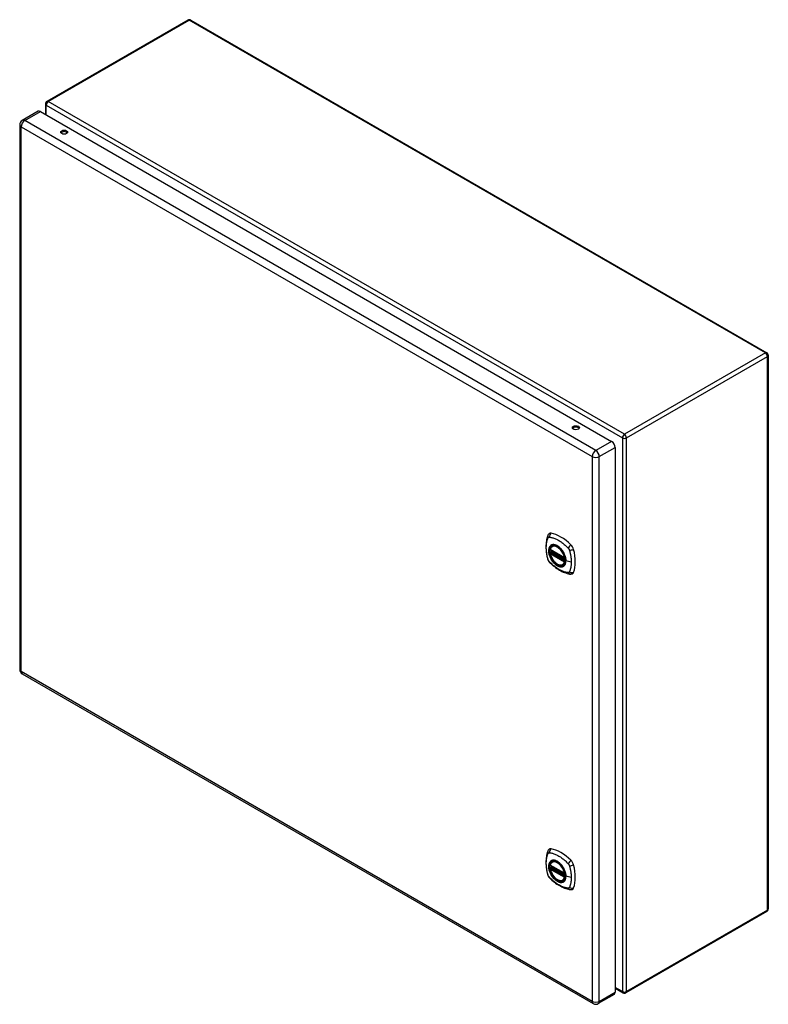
# Model space of a CAD drawing. Header units: inches. Extents: x 13 to 154, y 13 to 91.
# Tile 7 of 7: x 132 to 154, y 47 to 76. Entities that reach past the tile are written whole.
import ezdxf

# ---------------------------------------------------------------- set-up
doc = ezdxf.new("R2010")
doc.units = ezdxf.units.IN
doc.header["$MEASUREMENT"] = 0
doc.layers.add('Visible Edges(ANSI)', color=7, linetype='Continuous', lineweight=25)
doc.layers.add('Visible Tangent Edges(ANSI)', color=7, linetype='Continuous', lineweight=25)

msp = doc.modelspace()

# ---------------------------------------------------------------- linework, layer by layer
at = {"layer": 'Visible Edges(ANSI)'}
for p, q in [((137.034, 75.635), (132.91, 73.254)), ((137.118, 75.635), (153.97, 65.906)), ((132.868, 73.182), (132.868, 72.877)), ((132.65, 72.968), (132.187, 72.701)), ((132.723, 72.961), (149.429, 63.316)), ((132.114, 72.575), (132.114, 56.644)), ((154.012, 65.833), (154.012, 49.641)), ((149.532, 63.137), (149.532, 47.206)), ((147.694, 60.249), (147.704, 60.255)), ((147.638, 60.145), (148.052, 59.906)), ((147.638, 60.05), (147.651, 60.058)), ((147.657, 60.069), (147.657, 60.072)), ((147.663, 60.083), (147.703, 60.107)), ((148.007, 59.707), (148.017, 59.713)), ((132.187, 56.518), (148.893, 46.872)), ((147.694, 51.02), (147.704, 51.026)), ((147.638, 50.916), (148.052, 50.677)), ((147.638, 50.821), (147.651, 50.829)), ((147.657, 50.84), (147.657, 50.843)), ((147.663, 50.855), (147.703, 50.878)), ((148.007, 50.478), (148.017, 50.484)), ((153.97, 49.568), (149.846, 47.187)), ((149.532, 47.32), (149.762, 47.187)), ((149.502, 47.139), (149.039, 46.872))]:
    msp.add_line(p, q, dxfattribs=at)
at = {"layer": 'Visible Edges(ANSI)', "flags": 128}
for points in [[(147.56, 60.558), (147.553, 60.537), (147.546, 60.517), (147.541, 60.499), (147.536, 60.48), (147.532, 60.462), (147.528, 60.442), (147.52, 60.402), (147.515, 60.361), (147.511, 60.32), (147.508, 60.278), (147.508, 60.235), (147.508, 60.191), (147.511, 60.147), (147.515, 60.103), (147.52, 60.058), (147.527, 60.012), (147.535, 59.967), (147.545, 59.921), (147.551, 59.898), (147.553, 59.886), (147.557, 59.873)], [(147.598, 60.614), (147.585, 60.601), (147.575, 60.587), (147.567, 60.572), (147.56, 60.558)], [(147.632, 60.158), (147.636, 60.173), (147.641, 60.187), (147.648, 60.2), (147.655, 60.212), (147.663, 60.223), (147.673, 60.233), (147.683, 60.242), (147.694, 60.249)], [(148.007, 59.707), (147.995, 59.701), (147.983, 59.696), (147.971, 59.693), (147.957, 59.692), (147.944, 59.691), (147.93, 59.692), (147.916, 59.694), (147.901, 59.697), (147.887, 59.702), (147.872, 59.708), (147.857, 59.715), (147.843, 59.723), (147.828, 59.732), (147.813, 59.742), (147.799, 59.753), (147.785, 59.765), (147.771, 59.779), (147.758, 59.792), (147.745, 59.807), (147.732, 59.822), (147.72, 59.838), (147.708, 59.855), (147.697, 59.872), (147.687, 59.89), (147.677, 59.908), (147.668, 59.926), (147.66, 59.944), (147.653, 59.963), (147.646, 59.982), (147.641, 60), (147.636, 60.019), (147.632, 60.037)], [(147.651, 60.058), (147.654, 60.059), (147.656, 60.063), (147.657, 60.066), (147.657, 60.069)], [(147.947, 60.169), (147.965, 60.147), (147.983, 60.123), (148, 60.098), (148.015, 60.073), (148.03, 60.047), (148.043, 60.02), (148.054, 59.993), (148.064, 59.965)], [(147.557, 59.873), (147.562, 59.859), (147.567, 59.846), (147.573, 59.833), (147.579, 59.821), (147.586, 59.809), (147.594, 59.798), (147.603, 59.787), (147.613, 59.776)], [(147.613, 59.776), (147.623, 59.766), (147.632, 59.757), (147.649, 59.741), (147.683, 59.71), (147.719, 59.68), (147.754, 59.652), (147.791, 59.624), (147.827, 59.599), (147.864, 59.575), (147.901, 59.552), (147.939, 59.532), (147.977, 59.513), (148.015, 59.495), (148.053, 59.48), (148.091, 59.466), (148.13, 59.454), (148.168, 59.444), (148.187, 59.44), (148.197, 59.438), (148.208, 59.436)], [(148.208, 59.436), (148.224, 59.435), (148.24, 59.435), (148.258, 59.437), (148.276, 59.441)], [(147.56, 51.329), (147.553, 51.308), (147.546, 51.289), (147.541, 51.27), (147.536, 51.251), (147.532, 51.233), (147.528, 51.213), (147.52, 51.173), (147.515, 51.132), (147.511, 51.091), (147.508, 51.049), (147.508, 51.006), (147.508, 50.962), (147.511, 50.918), (147.515, 50.874), (147.52, 50.829), (147.527, 50.784), (147.535, 50.738), (147.545, 50.692), (147.551, 50.669), (147.553, 50.658), (147.557, 50.644)], [(147.598, 51.386), (147.585, 51.372), (147.575, 51.358), (147.567, 51.344), (147.56, 51.329)], [(147.632, 50.929), (147.636, 50.944), (147.641, 50.958), (147.648, 50.971), (147.655, 50.983), (147.663, 50.994), (147.673, 51.004), (147.683, 51.013), (147.694, 51.02)], [(148.007, 50.478), (147.995, 50.472), (147.983, 50.468), (147.971, 50.464), (147.957, 50.463), (147.944, 50.462), (147.93, 50.463), (147.916, 50.465), (147.901, 50.469), (147.887, 50.473), (147.872, 50.479), (147.857, 50.486), (147.843, 50.494), (147.828, 50.503), (147.813, 50.513), (147.799, 50.524), (147.785, 50.537), (147.771, 50.55), (147.758, 50.564), (147.745, 50.578), (147.732, 50.594), (147.72, 50.61), (147.708, 50.626), (147.697, 50.643), (147.687, 50.661), (147.677, 50.679), (147.668, 50.697), (147.66, 50.715), (147.653, 50.734), (147.646, 50.753), (147.641, 50.771), (147.636, 50.79), (147.632, 50.808)], [(147.651, 50.829), (147.654, 50.831), (147.656, 50.834), (147.657, 50.837), (147.657, 50.84)], [(147.947, 50.94), (147.965, 50.918), (147.983, 50.894), (148, 50.87), (148.015, 50.844), (148.03, 50.818), (148.043, 50.791), (148.054, 50.764), (148.064, 50.737)], [(147.557, 50.644), (147.562, 50.63), (147.567, 50.617), (147.573, 50.604), (147.579, 50.592), (147.586, 50.58), (147.594, 50.569), (147.603, 50.558), (147.613, 50.547)], [(147.613, 50.547), (147.623, 50.537), (147.632, 50.528), (147.649, 50.512), (147.683, 50.481), (147.719, 50.451), (147.754, 50.423), (147.791, 50.396), (147.827, 50.37), (147.864, 50.346), (147.901, 50.323), (147.939, 50.303), (147.977, 50.284), (148.015, 50.266), (148.053, 50.251), (148.091, 50.237), (148.13, 50.225), (148.168, 50.216), (148.187, 50.211), (148.197, 50.209), (148.208, 50.207)], [(148.208, 50.207), (148.224, 50.206), (148.24, 50.206), (148.258, 50.208), (148.276, 50.212)]]:
    msp.add_lwpolyline(points, dxfattribs=at)
at = {"layer": 'Visible Edges(ANSI)'}
for centre, radius, start, end in [((137.076, 75.563), 0.084, 60, 120), ((132.952, 73.182), 0.084, 120, 180), ((132.26, 72.575), 0.146, 120, 180), ((153.928, 65.833), 0.084, 0, 60), ((147.644, 60.155), 0.0118, 166.5554, 240), ((147.644, 60.039), 0.0118, 120, 190.611), ((147.668, 60.073), 0.0118, 120, 187.8283), ((148.057, 59.916), 0.0118, 240, 282.6344), ((132.26, 56.644), 0.146, 180, 240), ((147.644, 50.926), 0.0118, 166.5554, 240), ((147.644, 50.81), 0.0118, 120, 190.611), ((147.668, 50.844), 0.0118, 120, 187.8283), ((148.057, 50.687), 0.0118, 240, 282.6344), ((153.928, 49.641), 0.084, 300, 0), ((149.804, 47.26), 0.084, 240, 300), ((148.966, 46.999), 0.146, 240, 300)]:
    msp.add_arc(centre, radius, start, end, dxfattribs=at)
for centre, major_axis, start_param, end_param in [((132.723, 72.842), (-0.073, 0.126), 5.497787, 6.283185), ((133.415, 72.314), (0.101, 0), 0.378178, 2.763414), ((148.383, 63.672), (0.101, 0), 0.378178, 2.763414), ((149.429, 63.196), (0.073, -0.126), 0.785398, 2.356194), ((147.697, 60.469), (-0.089, 0.153), 5.825423, 6.408181), ((147.948, 59.472), (-0.64, 1.108), 5.170151, 5.825423), ((147.843, 59.974), (0.157, -0.273), 2.363977, 7.060801), ((148.199, 60.179), (0.089, -0.153), 1.113034, 2.028558), ((147.461, 60.315), (-0.64, 1.108), 3.599355, 4.254627), ((148.199, 59.6), (0.089, -0.153), 6.158189, 6.740947), ((147.697, 51.24), (-0.089, 0.153), 5.825423, 6.408181), ((147.948, 50.243), (-0.64, 1.108), 5.170151, 5.825423), ((147.843, 50.745), (0.157, -0.273), 2.363977, 7.060801), ((148.199, 50.95), (0.089, -0.153), 1.113034, 2.028558), ((147.461, 51.087), (-0.64, 1.108), 3.599355, 4.254627), ((148.199, 50.371), (0.089, -0.153), 6.158189, 6.740947), ((149.429, 47.266), (0.073, -0.126), 0, 0.785398)]:
    msp.add_ellipse(centre, major_axis=major_axis, ratio=0.57735, start_param=start_param, end_param=end_param, dxfattribs=at)
for centre, major_axis in [((133.415, 72.357), (0.102, 0)), ((148.383, 63.715), (0.102, 0)), ((147.84, 59.972), (-0.16, 0.277)), ((147.84, 50.743), (-0.16, 0.277))]:
    msp.add_ellipse(centre, major_axis=major_axis, ratio=0.57735, dxfattribs=at)
at = {"layer": 'Visible Tangent Edges(ANSI)'}
for p, q in [((132.952, 73.25), (137.076, 75.631)), ((153.928, 65.902), (137.076, 75.631)), ((132.893, 73.147), (149.745, 63.418)), ((132.893, 72.862), (132.893, 73.147)), ((149.804, 63.521), (132.952, 73.25)), ((132.26, 72.694), (132.723, 72.961)), ((148.966, 63.049), (132.26, 72.694)), ((132.157, 72.515), (148.863, 62.87)), ((132.157, 56.584), (132.157, 72.515)), ((153.928, 65.902), (149.804, 63.521)), ((149.863, 63.418), (153.987, 65.799)), ((153.987, 49.606), (153.987, 65.799)), ((148.328, 63.666), (148.297, 63.684)), ((149.745, 63.418), (149.745, 47.225)), ((149.863, 47.225), (149.863, 63.418)), ((149.429, 63.316), (148.966, 63.049)), ((149.069, 62.87), (149.532, 63.137)), ((148.863, 62.87), (148.863, 46.939)), ((149.069, 46.939), (149.069, 62.87)), ((148.049, 59.911), (147.635, 60.15)), ((147.635, 60.034), (148.049, 59.795)), ((147.644, 60.049), (147.655, 60.055)), ((148.057, 59.81), (147.644, 60.049)), ((147.655, 60.055), (148.065, 59.819)), ((148.066, 59.836), (147.663, 60.068)), ((147.668, 60.083), (147.707, 60.105)), ((148.066, 59.853), (147.668, 60.083)), ((148.064, 59.814), (148.057, 59.81)), ((148.248, 59.786), (148.091, 59.825)), ((148.863, 46.939), (132.157, 56.584)), ((148.049, 50.683), (147.635, 50.922)), ((147.635, 50.806), (148.049, 50.567)), ((147.644, 50.82), (147.655, 50.827)), ((148.057, 50.581), (147.644, 50.82)), ((147.655, 50.827), (148.065, 50.59)), ((148.066, 50.607), (147.663, 50.839)), ((147.668, 50.854), (147.707, 50.876)), ((148.066, 50.625), (147.668, 50.854)), ((148.064, 50.585), (148.057, 50.581)), ((148.248, 50.557), (148.091, 50.597)), ((153.987, 49.606), (149.863, 47.225)), ((149.745, 47.225), (149.532, 47.348)), ((149.069, 46.939), (149.532, 47.206))]:
    msp.add_line(p, q, dxfattribs=at)
at = {"layer": 'Visible Tangent Edges(ANSI)', "flags": 128}
for points in [[(147.571, 59.858), (147.561, 59.891), (147.554, 59.921), (147.547, 59.95), (147.541, 59.98), (147.535, 60.009), (147.531, 60.038), (147.527, 60.067), (147.523, 60.096), (147.521, 60.124), (147.519, 60.152), (147.518, 60.18), (147.518, 60.207), (147.518, 60.234), (147.519, 60.26), (147.521, 60.286), (147.523, 60.311), (147.527, 60.336), (147.531, 60.36), (147.535, 60.383), (147.541, 60.406), (147.547, 60.428), (147.554, 60.45), (147.561, 60.471), (147.571, 60.493)], [(147.571, 60.493), (147.572, 60.494), (147.573, 60.496), (147.574, 60.498), (147.575, 60.499), (147.576, 60.501), (147.577, 60.502), (147.579, 60.503), (147.58, 60.505), (147.581, 60.506), (147.583, 60.507), (147.584, 60.508), (147.586, 60.509), (147.587, 60.51), (147.589, 60.51), (147.591, 60.511), (147.592, 60.512), (147.594, 60.512), (147.596, 60.513), (147.598, 60.513), (147.599, 60.513), (147.601, 60.514), (147.603, 60.514), (147.605, 60.514), (147.607, 60.514)], [(147.607, 60.514), (147.631, 60.511), (147.653, 60.507), (147.675, 60.502), (147.698, 60.497), (147.72, 60.49), (147.743, 60.483), (147.766, 60.474), (147.789, 60.465), (147.813, 60.455), (147.836, 60.443), (147.859, 60.431), (147.883, 60.418), (147.906, 60.404), (147.929, 60.39), (147.952, 60.374), (147.976, 60.357), (147.999, 60.34), (148.021, 60.322), (148.044, 60.303), (148.067, 60.284), (148.089, 60.263), (148.111, 60.243), (148.133, 60.221), (148.156, 60.196)], [(147.644, 60.269), (147.636, 60.261), (147.627, 60.252), (147.62, 60.242), (147.613, 60.231), (147.607, 60.219), (147.601, 60.207), (147.597, 60.193), (147.593, 60.179), (147.59, 60.165), (147.588, 60.149), (147.587, 60.133), (147.587, 60.117), (147.587, 60.1), (147.588, 60.082), (147.59, 60.064), (147.593, 60.046), (147.597, 60.028), (147.602, 60.009), (147.607, 59.99), (147.613, 59.971), (147.62, 59.953), (147.627, 59.934), (147.636, 59.916), (147.644, 59.897)], [(148.088, 59.828), (148.083, 59.769), (148.066, 59.721), (148.038, 59.683), (148.002, 59.659), (147.958, 59.65), (147.908, 59.655), (147.856, 59.675), (147.802, 59.708), (147.751, 59.754), (147.703, 59.809), (147.662, 59.872), (147.629, 59.939), (147.605, 60.008), (147.593, 60.076), (147.591, 60.138), (147.601, 60.193), (147.622, 60.238), (147.653, 60.27), (147.692, 60.288), (147.739, 60.292), (147.79, 60.282), (147.843, 60.257), (147.896, 60.218), (147.947, 60.169)], [(147.678, 60.288), (147.676, 60.287), (147.675, 60.287), (147.673, 60.286), (147.672, 60.286), (147.67, 60.285), (147.669, 60.284), (147.667, 60.284), (147.666, 60.283), (147.665, 60.282), (147.663, 60.281), (147.662, 60.281), (147.66, 60.28), (147.659, 60.279), (147.658, 60.278), (147.656, 60.277), (147.655, 60.276), (147.653, 60.276), (147.652, 60.275), (147.651, 60.274), (147.65, 60.273), (147.648, 60.272), (147.647, 60.271), (147.646, 60.27), (147.644, 60.269)], [(148, 60.102), (147.988, 60.119), (147.976, 60.136), (147.964, 60.152), (147.951, 60.167), (147.938, 60.182), (147.924, 60.196), (147.911, 60.209), (147.897, 60.221), (147.882, 60.233), (147.868, 60.244), (147.853, 60.254), (147.839, 60.262), (147.824, 60.27), (147.81, 60.277), (147.795, 60.283), (147.781, 60.288), (147.767, 60.292), (147.753, 60.294), (147.739, 60.296), (147.726, 60.297), (147.713, 60.296), (147.701, 60.294), (147.689, 60.292), (147.678, 60.288)], [(148.156, 60.196), (148.157, 60.195), (148.158, 60.194), (148.159, 60.193), (148.16, 60.192), (148.161, 60.191), (148.162, 60.19), (148.163, 60.188), (148.164, 60.187), (148.165, 60.186), (148.166, 60.185), (148.167, 60.184), (148.168, 60.182), (148.169, 60.181), (148.17, 60.18), (148.171, 60.179), (148.171, 60.177), (148.172, 60.176), (148.173, 60.175), (148.174, 60.173), (148.175, 60.172), (148.176, 60.171), (148.176, 60.169), (148.177, 60.168), (148.178, 60.167)], [(147.644, 59.897), (147.646, 59.895), (147.647, 59.892), (147.648, 59.89), (147.65, 59.887), (147.651, 59.885), (147.652, 59.883), (147.653, 59.88), (147.655, 59.878), (147.656, 59.875), (147.658, 59.873), (147.659, 59.87), (147.66, 59.868), (147.662, 59.866), (147.663, 59.863), (147.665, 59.861), (147.666, 59.858), (147.667, 59.856), (147.669, 59.854), (147.67, 59.851), (147.672, 59.849), (147.673, 59.847), (147.675, 59.844), (147.676, 59.842), (147.678, 59.84)], [(147.651, 60.058), (147.651, 60.058), (147.651, 60.058), (147.651, 60.058), (147.651, 60.058), (147.651, 60.058), (147.651, 60.057), (147.651, 60.057), (147.651, 60.057), (147.651, 60.057), (147.651, 60.057), (147.651, 60.057), (147.651, 60.057), (147.651, 60.057), (147.651, 60.057), (147.651, 60.057), (147.651, 60.057), (147.651, 60.057), (147.651, 60.057), (147.651, 60.057), (147.651, 60.057), (147.651, 60.057), (147.651, 60.057), (147.651, 60.057), (147.651, 60.057)], [(147.651, 60.057), (147.651, 60.057), (147.651, 60.057), (147.651, 60.057), (147.651, 60.057), (147.651, 60.057), (147.651, 60.057), (147.651, 60.057), (147.651, 60.057), (147.651, 60.057), (147.651, 60.057), (147.652, 60.057), (147.652, 60.057), (147.652, 60.057), (147.652, 60.057), (147.652, 60.057), (147.652, 60.057), (147.652, 60.057), (147.652, 60.057), (147.653, 60.056), (147.653, 60.056), (147.653, 60.056), (147.653, 60.056), (147.653, 60.056), (147.653, 60.056)], [(147.653, 60.056), (147.653, 60.056), (147.654, 60.056), (147.654, 60.056), (147.654, 60.056), (147.654, 60.056), (147.654, 60.056), (147.654, 60.056), (147.654, 60.056), (147.654, 60.056), (147.654, 60.056), (147.654, 60.056), (147.654, 60.056), (147.654, 60.056), (147.654, 60.056), (147.654, 60.056), (147.654, 60.056), (147.654, 60.056), (147.655, 60.056), (147.655, 60.056), (147.655, 60.056), (147.655, 60.056), (147.655, 60.056), (147.655, 60.056), (147.655, 60.055)], [(147.657, 60.071), (147.657, 60.07), (147.657, 60.07), (147.657, 60.07), (147.657, 60.07), (147.657, 60.07), (147.657, 60.07), (147.657, 60.07), (147.657, 60.07), (147.657, 60.07), (147.657, 60.07), (147.657, 60.07), (147.657, 60.07), (147.657, 60.07), (147.657, 60.07), (147.657, 60.07), (147.657, 60.07), (147.657, 60.07), (147.657, 60.07), (147.657, 60.069), (147.657, 60.069), (147.657, 60.069), (147.657, 60.069), (147.657, 60.069), (147.657, 60.069)], [(147.66, 60.07), (147.66, 60.07), (147.66, 60.07), (147.66, 60.07), (147.659, 60.07), (147.659, 60.07), (147.659, 60.07), (147.659, 60.07), (147.659, 60.07), (147.659, 60.07), (147.659, 60.07), (147.658, 60.07), (147.658, 60.07), (147.658, 60.07), (147.658, 60.07), (147.658, 60.07), (147.658, 60.071), (147.658, 60.071), (147.658, 60.071), (147.657, 60.071), (147.657, 60.071), (147.657, 60.071), (147.657, 60.071), (147.657, 60.071), (147.657, 60.071)], [(147.663, 60.068), (147.663, 60.068), (147.663, 60.068), (147.663, 60.069), (147.663, 60.069), (147.663, 60.069), (147.662, 60.069), (147.662, 60.069), (147.662, 60.069), (147.662, 60.069), (147.662, 60.069), (147.662, 60.069), (147.662, 60.069), (147.662, 60.069), (147.661, 60.069), (147.661, 60.069), (147.661, 60.069), (147.661, 60.069), (147.661, 60.07), (147.661, 60.07), (147.661, 60.07), (147.661, 60.07), (147.66, 60.07), (147.66, 60.07), (147.66, 60.07)], [(148.033, 60.045), (148.032, 60.047), (148.03, 60.05), (148.029, 60.052), (148.028, 60.054), (148.026, 60.057), (148.025, 60.059), (148.024, 60.062), (148.022, 60.064), (148.021, 60.067), (148.02, 60.069), (148.018, 60.071), (148.017, 60.074), (148.016, 60.076), (148.014, 60.079), (148.013, 60.081), (148.011, 60.083), (148.01, 60.086), (148.008, 60.088), (148.007, 60.091), (148.005, 60.093), (148.004, 60.095), (148.003, 60.098), (148.001, 60.1), (148, 60.102)], [(148.091, 59.825), (148.091, 59.834), (148.091, 59.842), (148.09, 59.851), (148.09, 59.86), (148.089, 59.869), (148.087, 59.878), (148.086, 59.887), (148.084, 59.896), (148.083, 59.905), (148.081, 59.914), (148.079, 59.924), (148.076, 59.933), (148.074, 59.942), (148.071, 59.951), (148.068, 59.961), (148.065, 59.97), (148.061, 59.98), (148.058, 59.989), (148.054, 59.998), (148.05, 60.008), (148.046, 60.017), (148.042, 60.026), (148.037, 60.035), (148.033, 60.045)], [(148.064, 59.965), (148.066, 59.96), (148.068, 59.954), (148.07, 59.948), (148.071, 59.942), (148.073, 59.936), (148.075, 59.93), (148.076, 59.924), (148.077, 59.918), (148.079, 59.912), (148.08, 59.906), (148.081, 59.901), (148.082, 59.895), (148.083, 59.889), (148.084, 59.883), (148.085, 59.877), (148.086, 59.872), (148.086, 59.866), (148.087, 59.86), (148.087, 59.855), (148.088, 59.849), (148.088, 59.844), (148.088, 59.838), (148.088, 59.833), (148.088, 59.828)], [(148.178, 60.167), (148.179, 60.165), (148.179, 60.164), (148.18, 60.163), (148.181, 60.161), (148.182, 60.16), (148.182, 60.159), (148.183, 60.157), (148.184, 60.156), (148.184, 60.155), (148.185, 60.153), (148.186, 60.152), (148.186, 60.15), (148.187, 60.149), (148.188, 60.148), (148.188, 60.146), (148.189, 60.145), (148.189, 60.143), (148.19, 60.142), (148.19, 60.141), (148.191, 60.139), (148.191, 60.138), (148.192, 60.136), (148.192, 60.135), (148.193, 60.133)], [(148.193, 60.133), (148.199, 60.115), (148.203, 60.101), (148.206, 60.086), (148.21, 60.071), (148.214, 60.056), (148.217, 60.041), (148.22, 60.027), (148.223, 60.012), (148.226, 59.997), (148.229, 59.983), (148.232, 59.968), (148.234, 59.954), (148.236, 59.939), (148.238, 59.925), (148.24, 59.911), (148.242, 59.896), (148.243, 59.882), (148.244, 59.868), (148.246, 59.854), (148.246, 59.84), (148.247, 59.826), (148.248, 59.813), (148.248, 59.799), (148.248, 59.786)], [(147.607, 59.795), (147.605, 59.797), (147.603, 59.8), (147.601, 59.802), (147.599, 59.805), (147.598, 59.807), (147.596, 59.809), (147.594, 59.812), (147.592, 59.814), (147.591, 59.817), (147.589, 59.82), (147.587, 59.822), (147.586, 59.825), (147.584, 59.828), (147.583, 59.83), (147.581, 59.833), (147.58, 59.836), (147.579, 59.838), (147.577, 59.841), (147.576, 59.844), (147.575, 59.847), (147.574, 59.85), (147.573, 59.852), (147.572, 59.855), (147.571, 59.858)], [(148.156, 59.478), (148.133, 59.48), (148.111, 59.485), (148.089, 59.49), (148.067, 59.495), (148.044, 59.502), (148.021, 59.51), (147.999, 59.518), (147.976, 59.528), (147.952, 59.538), (147.929, 59.55), (147.906, 59.562), (147.883, 59.575), (147.859, 59.589), (147.836, 59.603), (147.813, 59.619), (147.789, 59.635), (147.766, 59.653), (147.743, 59.671), (147.72, 59.689), (147.698, 59.709), (147.675, 59.729), (147.653, 59.749), (147.631, 59.77), (147.607, 59.795)], [(147.678, 59.84), (147.689, 59.823), (147.701, 59.806), (147.714, 59.79), (147.726, 59.775), (147.74, 59.76), (147.753, 59.746), (147.767, 59.733), (147.781, 59.721), (147.795, 59.709), (147.81, 59.698), (147.824, 59.689), (147.839, 59.68), (147.853, 59.672), (147.868, 59.665), (147.882, 59.659), (147.897, 59.654), (147.911, 59.65), (147.924, 59.648), (147.938, 59.646), (147.951, 59.645), (147.964, 59.646), (147.976, 59.647), (147.988, 59.65), (148, 59.654)], [(148, 59.654), (148.001, 59.654), (148.003, 59.655), (148.004, 59.656), (148.005, 59.656), (148.007, 59.657), (148.008, 59.658), (148.01, 59.658), (148.011, 59.659), (148.013, 59.66), (148.014, 59.66), (148.016, 59.661), (148.017, 59.662), (148.018, 59.663), (148.02, 59.664), (148.021, 59.665), (148.022, 59.665), (148.024, 59.666), (148.025, 59.667), (148.026, 59.668), (148.028, 59.669), (148.029, 59.67), (148.03, 59.671), (148.032, 59.672), (148.033, 59.673)], [(148.033, 59.673), (148.037, 59.677), (148.042, 59.681), (148.046, 59.685), (148.05, 59.69), (148.054, 59.695), (148.058, 59.7), (148.061, 59.705), (148.065, 59.711), (148.068, 59.717), (148.071, 59.723), (148.074, 59.729), (148.076, 59.735), (148.079, 59.742), (148.081, 59.749), (148.083, 59.755), (148.084, 59.763), (148.086, 59.77), (148.087, 59.777), (148.089, 59.785), (148.09, 59.793), (148.09, 59.801), (148.091, 59.809), (148.091, 59.817), (148.091, 59.825)], [(148.248, 59.786), (148.248, 59.772), (148.248, 59.759), (148.247, 59.746), (148.246, 59.732), (148.246, 59.72), (148.244, 59.707), (148.243, 59.694), (148.242, 59.681), (148.24, 59.669), (148.238, 59.657), (148.236, 59.645), (148.234, 59.633), (148.232, 59.621), (148.229, 59.609), (148.226, 59.597), (148.223, 59.586), (148.22, 59.575), (148.217, 59.564), (148.214, 59.553), (148.21, 59.542), (148.207, 59.531), (148.203, 59.521), (148.199, 59.51), (148.193, 59.499)], [(148.193, 59.499), (148.192, 59.497), (148.191, 59.496), (148.19, 59.494), (148.189, 59.493), (148.188, 59.491), (148.186, 59.49), (148.185, 59.488), (148.184, 59.487), (148.182, 59.486), (148.181, 59.485), (148.18, 59.484), (148.178, 59.483), (148.176, 59.482), (148.175, 59.481), (148.173, 59.481), (148.171, 59.48), (148.17, 59.48), (148.168, 59.479), (148.166, 59.479), (148.164, 59.478), (148.162, 59.478), (148.16, 59.478), (148.158, 59.478), (148.156, 59.478)], [(147.571, 50.629), (147.561, 50.662), (147.554, 50.692), (147.547, 50.722), (147.541, 50.751), (147.535, 50.78), (147.531, 50.81), (147.527, 50.838), (147.523, 50.867), (147.521, 50.895), (147.519, 50.923), (147.518, 50.951), (147.518, 50.978), (147.518, 51.005), (147.519, 51.031), (147.521, 51.057), (147.523, 51.082), (147.527, 51.107), (147.531, 51.131), (147.535, 51.154), (147.541, 51.177), (147.547, 51.199), (147.554, 51.221), (147.561, 51.242), (147.571, 51.264)], [(147.571, 51.264), (147.572, 51.266), (147.573, 51.267), (147.574, 51.269), (147.575, 51.27), (147.576, 51.272), (147.577, 51.273), (147.579, 51.274), (147.58, 51.276), (147.581, 51.277), (147.583, 51.278), (147.584, 51.279), (147.586, 51.28), (147.587, 51.281), (147.589, 51.282), (147.591, 51.282), (147.592, 51.283), (147.594, 51.283), (147.596, 51.284), (147.598, 51.284), (147.599, 51.284), (147.601, 51.285), (147.603, 51.285), (147.605, 51.285), (147.607, 51.285)], [(147.607, 51.285), (147.631, 51.282), (147.653, 51.278), (147.675, 51.273), (147.698, 51.268), (147.72, 51.261), (147.743, 51.254), (147.766, 51.245), (147.789, 51.236), (147.813, 51.226), (147.836, 51.215), (147.859, 51.202), (147.883, 51.189), (147.906, 51.175), (147.929, 51.161), (147.952, 51.145), (147.976, 51.128), (147.999, 51.111), (148.021, 51.093), (148.044, 51.074), (148.067, 51.055), (148.089, 51.035), (148.111, 51.014), (148.133, 50.993), (148.156, 50.967)], [(147.644, 51.04), (147.636, 51.032), (147.627, 51.023), (147.62, 51.013), (147.613, 51.002), (147.607, 50.991), (147.601, 50.978), (147.597, 50.965), (147.593, 50.951), (147.59, 50.936), (147.588, 50.92), (147.587, 50.904), (147.587, 50.888), (147.587, 50.871), (147.588, 50.853), (147.59, 50.835), (147.593, 50.817), (147.597, 50.799), (147.602, 50.78), (147.607, 50.761), (147.613, 50.743), (147.62, 50.724), (147.627, 50.705), (147.636, 50.687), (147.644, 50.668)], [(148.088, 50.599), (148.083, 50.541), (148.066, 50.492), (148.038, 50.454), (148.002, 50.43), (147.958, 50.421), (147.908, 50.426), (147.856, 50.446), (147.802, 50.48), (147.751, 50.525), (147.703, 50.58), (147.662, 50.643), (147.629, 50.71), (147.605, 50.779), (147.593, 50.847), (147.591, 50.909), (147.601, 50.964), (147.622, 51.009), (147.653, 51.041), (147.692, 51.06), (147.739, 51.064), (147.79, 51.053), (147.843, 51.028), (147.896, 50.99), (147.947, 50.94)], [(147.678, 51.059), (147.676, 51.059), (147.675, 51.058), (147.673, 51.057), (147.672, 51.057), (147.67, 51.056), (147.669, 51.055), (147.667, 51.055), (147.666, 51.054), (147.665, 51.053), (147.663, 51.052), (147.662, 51.052), (147.66, 51.051), (147.659, 51.05), (147.658, 51.049), (147.656, 51.048), (147.655, 51.048), (147.653, 51.047), (147.652, 51.046), (147.651, 51.045), (147.65, 51.044), (147.648, 51.043), (147.647, 51.042), (147.646, 51.041), (147.644, 51.04)], [(148, 50.873), (147.988, 50.89), (147.976, 50.907), (147.964, 50.923), (147.951, 50.938), (147.938, 50.953), (147.924, 50.967), (147.911, 50.98), (147.897, 50.993), (147.882, 51.004), (147.868, 51.015), (147.853, 51.025), (147.839, 51.034), (147.824, 51.042), (147.81, 51.048), (147.795, 51.054), (147.781, 51.059), (147.767, 51.063), (147.753, 51.066), (147.739, 51.067), (147.726, 51.068), (147.713, 51.067), (147.701, 51.066), (147.689, 51.063), (147.678, 51.059)], [(148.156, 50.967), (148.157, 50.966), (148.158, 50.965), (148.159, 50.964), (148.16, 50.963), (148.161, 50.962), (148.162, 50.961), (148.163, 50.96), (148.164, 50.958), (148.165, 50.957), (148.166, 50.956), (148.167, 50.955), (148.168, 50.953), (148.169, 50.952), (148.17, 50.951), (148.171, 50.95), (148.171, 50.948), (148.172, 50.947), (148.173, 50.946), (148.174, 50.945), (148.175, 50.943), (148.176, 50.942), (148.176, 50.941), (148.177, 50.939), (148.178, 50.938)], [(147.651, 50.829), (147.651, 50.829), (147.651, 50.829), (147.651, 50.829), (147.651, 50.829), (147.651, 50.829), (147.651, 50.829), (147.651, 50.829), (147.651, 50.829), (147.651, 50.829), (147.651, 50.829), (147.651, 50.829), (147.651, 50.829), (147.651, 50.829), (147.651, 50.829), (147.651, 50.829), (147.651, 50.829), (147.651, 50.829), (147.651, 50.829), (147.651, 50.829), (147.651, 50.829), (147.651, 50.829), (147.651, 50.829), (147.651, 50.829), (147.651, 50.829)], [(147.651, 50.829), (147.651, 50.828), (147.651, 50.828), (147.651, 50.828), (147.651, 50.828), (147.651, 50.828), (147.651, 50.828), (147.651, 50.828), (147.651, 50.828), (147.651, 50.828), (147.651, 50.828), (147.652, 50.828), (147.652, 50.828), (147.652, 50.828), (147.652, 50.828), (147.652, 50.828), (147.652, 50.828), (147.652, 50.828), (147.652, 50.828), (147.653, 50.828), (147.653, 50.828), (147.653, 50.827), (147.653, 50.827), (147.653, 50.827), (147.653, 50.827)], [(147.653, 50.827), (147.653, 50.827), (147.654, 50.827), (147.654, 50.827), (147.654, 50.827), (147.654, 50.827), (147.654, 50.827), (147.654, 50.827), (147.654, 50.827), (147.654, 50.827), (147.654, 50.827), (147.654, 50.827), (147.654, 50.827), (147.654, 50.827), (147.654, 50.827), (147.654, 50.827), (147.654, 50.827), (147.654, 50.827), (147.655, 50.827), (147.655, 50.827), (147.655, 50.827), (147.655, 50.827), (147.655, 50.827), (147.655, 50.827), (147.655, 50.827)], [(147.657, 50.842), (147.657, 50.842), (147.657, 50.842), (147.657, 50.842), (147.657, 50.841), (147.657, 50.841), (147.657, 50.841), (147.657, 50.841), (147.657, 50.841), (147.657, 50.841), (147.657, 50.841), (147.657, 50.841), (147.657, 50.841), (147.657, 50.841), (147.657, 50.841), (147.657, 50.841), (147.657, 50.841), (147.657, 50.841), (147.657, 50.841), (147.657, 50.841), (147.657, 50.841), (147.657, 50.84), (147.657, 50.84), (147.657, 50.84), (147.657, 50.84)], [(147.66, 50.841), (147.66, 50.841), (147.66, 50.841), (147.66, 50.841), (147.659, 50.841), (147.659, 50.841), (147.659, 50.841), (147.659, 50.841), (147.659, 50.841), (147.659, 50.841), (147.659, 50.842), (147.658, 50.842), (147.658, 50.842), (147.658, 50.842), (147.658, 50.842), (147.658, 50.842), (147.658, 50.842), (147.658, 50.842), (147.658, 50.842), (147.657, 50.842), (147.657, 50.842), (147.657, 50.842), (147.657, 50.842), (147.657, 50.842), (147.657, 50.842)], [(147.663, 50.839), (147.663, 50.84), (147.663, 50.84), (147.663, 50.84), (147.663, 50.84), (147.663, 50.84), (147.662, 50.84), (147.662, 50.84), (147.662, 50.84), (147.662, 50.84), (147.662, 50.84), (147.662, 50.84), (147.662, 50.84), (147.662, 50.84), (147.661, 50.84), (147.661, 50.84), (147.661, 50.841), (147.661, 50.841), (147.661, 50.841), (147.661, 50.841), (147.661, 50.841), (147.661, 50.841), (147.66, 50.841), (147.66, 50.841), (147.66, 50.841)], [(148.033, 50.816), (148.032, 50.818), (148.03, 50.821), (148.029, 50.823), (148.028, 50.826), (148.026, 50.828), (148.025, 50.83), (148.024, 50.833), (148.022, 50.835), (148.021, 50.838), (148.02, 50.84), (148.018, 50.843), (148.017, 50.845), (148.016, 50.847), (148.014, 50.85), (148.013, 50.852), (148.011, 50.855), (148.01, 50.857), (148.008, 50.859), (148.007, 50.862), (148.005, 50.864), (148.004, 50.866), (148.003, 50.869), (148.001, 50.871), (148, 50.873)], [(148.091, 50.597), (148.091, 50.605), (148.091, 50.614), (148.09, 50.622), (148.09, 50.631), (148.089, 50.64), (148.087, 50.649), (148.086, 50.658), (148.084, 50.667), (148.083, 50.676), (148.081, 50.685), (148.079, 50.695), (148.076, 50.704), (148.074, 50.713), (148.071, 50.723), (148.068, 50.732), (148.065, 50.741), (148.061, 50.751), (148.058, 50.76), (148.054, 50.77), (148.05, 50.779), (148.046, 50.788), (148.042, 50.797), (148.037, 50.807), (148.033, 50.816)], [(148.064, 50.737), (148.066, 50.731), (148.068, 50.725), (148.07, 50.719), (148.071, 50.713), (148.073, 50.707), (148.075, 50.701), (148.076, 50.695), (148.077, 50.689), (148.079, 50.683), (148.08, 50.677), (148.081, 50.672), (148.082, 50.666), (148.083, 50.66), (148.084, 50.654), (148.085, 50.649), (148.086, 50.643), (148.086, 50.637), (148.087, 50.632), (148.087, 50.626), (148.088, 50.62), (148.088, 50.615), (148.088, 50.609), (148.088, 50.604), (148.088, 50.599)], [(148.178, 50.938), (148.179, 50.937), (148.179, 50.935), (148.18, 50.934), (148.181, 50.933), (148.182, 50.931), (148.182, 50.93), (148.183, 50.929), (148.184, 50.927), (148.184, 50.926), (148.185, 50.924), (148.186, 50.923), (148.186, 50.922), (148.187, 50.92), (148.188, 50.919), (148.188, 50.917), (148.189, 50.916), (148.189, 50.915), (148.19, 50.913), (148.19, 50.912), (148.191, 50.91), (148.191, 50.909), (148.192, 50.907), (148.192, 50.906), (148.193, 50.905)], [(148.193, 50.905), (148.199, 50.886), (148.203, 50.872), (148.206, 50.857), (148.21, 50.842), (148.214, 50.827), (148.217, 50.813), (148.22, 50.798), (148.223, 50.783), (148.226, 50.769), (148.229, 50.754), (148.232, 50.739), (148.234, 50.725), (148.236, 50.71), (148.238, 50.696), (148.24, 50.682), (148.242, 50.668), (148.243, 50.653), (148.244, 50.639), (148.246, 50.625), (148.246, 50.611), (148.247, 50.598), (148.248, 50.584), (148.248, 50.57), (148.248, 50.557)], [(147.607, 50.566), (147.605, 50.569), (147.603, 50.571), (147.601, 50.573), (147.599, 50.576), (147.598, 50.578), (147.596, 50.581), (147.594, 50.583), (147.592, 50.586), (147.591, 50.588), (147.589, 50.591), (147.587, 50.593), (147.586, 50.596), (147.584, 50.599), (147.583, 50.601), (147.581, 50.604), (147.58, 50.607), (147.579, 50.61), (147.577, 50.612), (147.576, 50.615), (147.575, 50.618), (147.574, 50.621), (147.573, 50.624), (147.572, 50.626), (147.571, 50.629)], [(148.156, 50.249), (148.133, 50.252), (148.111, 50.256), (148.089, 50.261), (148.067, 50.267), (148.044, 50.273), (148.021, 50.281), (147.999, 50.29), (147.976, 50.299), (147.952, 50.309), (147.929, 50.321), (147.906, 50.333), (147.883, 50.346), (147.859, 50.36), (147.836, 50.375), (147.813, 50.39), (147.789, 50.407), (147.766, 50.424), (147.743, 50.442), (147.72, 50.46), (147.698, 50.48), (147.675, 50.5), (147.653, 50.52), (147.631, 50.541), (147.607, 50.566)], [(147.644, 50.668), (147.646, 50.666), (147.647, 50.663), (147.648, 50.661), (147.65, 50.659), (147.651, 50.656), (147.652, 50.654), (147.653, 50.651), (147.655, 50.649), (147.656, 50.646), (147.658, 50.644), (147.659, 50.642), (147.66, 50.639), (147.662, 50.637), (147.663, 50.634), (147.665, 50.632), (147.666, 50.63), (147.667, 50.627), (147.669, 50.625), (147.67, 50.622), (147.672, 50.62), (147.673, 50.618), (147.675, 50.615), (147.676, 50.613), (147.678, 50.611)], [(147.678, 50.611), (147.689, 50.594), (147.701, 50.577), (147.714, 50.562), (147.726, 50.546), (147.74, 50.532), (147.753, 50.518), (147.767, 50.504), (147.781, 50.492), (147.795, 50.48), (147.81, 50.47), (147.824, 50.46), (147.839, 50.451), (147.853, 50.443), (147.868, 50.436), (147.882, 50.43), (147.897, 50.425), (147.911, 50.421), (147.924, 50.419), (147.938, 50.417), (147.951, 50.416), (147.964, 50.417), (147.976, 50.419), (147.988, 50.421), (148, 50.425)], [(148, 50.425), (148.001, 50.426), (148.003, 50.426), (148.004, 50.427), (148.005, 50.427), (148.007, 50.428), (148.008, 50.429), (148.01, 50.429), (148.011, 50.43), (148.013, 50.431), (148.014, 50.432), (148.016, 50.432), (148.017, 50.433), (148.018, 50.434), (148.02, 50.435), (148.021, 50.436), (148.022, 50.437), (148.024, 50.437), (148.025, 50.438), (148.026, 50.439), (148.028, 50.44), (148.029, 50.441), (148.03, 50.442), (148.032, 50.443), (148.033, 50.444)], [(148.033, 50.444), (148.037, 50.448), (148.042, 50.452), (148.046, 50.457), (148.05, 50.461), (148.054, 50.466), (148.058, 50.471), (148.061, 50.477), (148.065, 50.482), (148.068, 50.488), (148.071, 50.494), (148.074, 50.5), (148.076, 50.506), (148.079, 50.513), (148.081, 50.52), (148.083, 50.527), (148.084, 50.534), (148.086, 50.541), (148.087, 50.549), (148.089, 50.556), (148.09, 50.564), (148.09, 50.572), (148.091, 50.58), (148.091, 50.588), (148.091, 50.597)], [(148.248, 50.557), (148.248, 50.543), (148.248, 50.53), (148.247, 50.517), (148.246, 50.504), (148.246, 50.491), (148.244, 50.478), (148.243, 50.465), (148.242, 50.453), (148.24, 50.44), (148.238, 50.428), (148.236, 50.416), (148.234, 50.404), (148.232, 50.392), (148.229, 50.38), (148.226, 50.369), (148.223, 50.357), (148.22, 50.346), (148.217, 50.335), (148.214, 50.324), (148.21, 50.313), (148.207, 50.302), (148.203, 50.292), (148.199, 50.282), (148.193, 50.27)], [(148.193, 50.27), (148.192, 50.268), (148.191, 50.267), (148.19, 50.265), (148.189, 50.264), (148.188, 50.262), (148.186, 50.261), (148.185, 50.26), (148.184, 50.258), (148.182, 50.257), (148.181, 50.256), (148.18, 50.255), (148.178, 50.254), (148.176, 50.253), (148.175, 50.253), (148.173, 50.252), (148.171, 50.251), (148.17, 50.251), (148.168, 50.25), (148.166, 50.25), (148.164, 50.25), (148.162, 50.249), (148.16, 50.249), (148.158, 50.249), (148.156, 50.249)]]:
    msp.add_lwpolyline(points, dxfattribs=at)
at = {"layer": 'Visible Tangent Edges(ANSI)'}
for centre, major_axis, ratio, start_param, end_param in [((137.076, 75.563), (-0.042, 0.0727), 0.57735, 5.497787, 6.283185), ((137.076, 75.563), (0.042, 0.0727), 0.57735, 0, 0.785398), ((132.952, 73.182), (-0.084, 0), 0.57735, 0, 0.785398), ((132.952, 73.182), (0.042, 0.0727), 0.57735, 0.785398, 2.356194), ((132.952, 73.182), (-0.042, 0.0727), 0.57735, 5.497787, 6.283185), ((132.26, 72.575), (-0.146, 0), 0.57735, 0, 0.785398), ((132.26, 72.575), (-0.073, -0.126), 0.57735, 3.926991, 5.497787), ((132.26, 72.575), (-0.073, 0.126), 0.57735, 5.497787, 6.283185), ((153.928, 65.833), (0.042, 0.0727), 0.57735, 0, 0.785398), ((153.928, 65.833), (0.042, -0.0727), 0.57735, 0.785398, 2.356194), ((153.928, 65.833), (0.084, 0), 0.57735, 5.497787, 6.283185), ((149.804, 63.452), (-0.042, -0.0727), 0.57735, 3.926991, 5.497787), ((149.804, 63.452), (0.084, 0), 0.57735, 3.926991, 5.497787), ((149.804, 63.452), (0.042, -0.0727), 0.57735, 0.785398, 2.356194), ((148.966, 62.929), (0.073, 0.126), 0.57735, 0.785398, 2.356194), ((148.966, 62.929), (-0.146, 0), 0.57735, 0.785398, 2.356194), ((148.966, 62.929), (-0.073, 0.126), 0.57735, 3.926991, 5.497787), ((147.671, 60.516), (-0.11, 0.042), 0.704518, 0, 0.765179), ((147.698, 60.532), (-0.027, -0.115), 0.753705, 3.902663, 5.039934), ((147.842, 59.973), (-0.173, 0.3), 0.57735, 5.055237, 10.652726), ((147.842, 59.973), (-0.151, 0.261), 0.57735, 4.164956, 6.830618), ((147.85, 59.978), (-0.156, 0.271), 0.57735, 6.166197, 6.283185), ((148.227, 60.226), (-0.0787, -0.088), 0.341266, 4.200572, 5.337843), ((147.644, 60.155), (-0.0115, 0.0027), 0.697177, 0, 0.936254), ((147.644, 60.039), (-0.0116, -0.0022), 0.424984, 0, 0.691657), ((147.644, 60.155), (-0.0059, -0.0102), 0.57735, 5.497787, 6.283185), ((147.644, 60.039), (-0.0059, -0.0102), 0.57735, 3.926991, 5.497787), ((147.842, 59.973), (0.151, -0.261), 0.57735, 4.164956, 6.830618), ((147.644, 60.039), (-0.0059, 0.0102), 0.57735, 5.497787, 6.283185), ((147.646, 60.068), (0.0018, -0.0117), 0.983841, 0.332621, 1.648576), ((147.652, 60.066), (0.0039, 0.0112), 0.653911, 3.808835, 5.235416), ((147.655, 60.065), (0.0059, 0.0102), 0.57735, 3.926991, 5.335914), ((147.668, 60.073), (-0.0117, -0.0016), 0.470841, 0, 0.203742), ((147.668, 60.073), (-0.0059, -0.0102), 0.57735, 3.926991, 5.351326), ((147.668, 60.073), (-0.0059, 0.0102), 0.57735, 5.497787, 6.283185), ((148.057, 59.916), (-0.0059, -0.0102), 0.57735, 5.497787, 6.283185), ((148.057, 59.916), (-0.0116, -0.0022), 0.424984, 0.691657, 1.603666), ((148.254, 60.18), (0.116, 0.024), 0.341266, 4.086935, 5.224206), ((147.671, 59.905), (-0.114, -0.032), 0.390453, 0, 0.392125), ((147.698, 59.858), (-0.0849, -0.0822), 0.390453, 5.89106, 6.283185), ((147.85, 59.978), (0.156, -0.271), 0.57735, 0, 0.116988), ((148.057, 59.8), (0.0059, 0.0102), 0.57735, 0.785398, 2.356194), ((148.057, 59.8), (0.0115, -0.0027), 0.697177, 4.077847, 5.160757), ((148.057, 59.8), (0.0059, -0.0102), 0.57735, 1.624298, 2.356194), ((148.093, 59.828), (-0.00492, 0), 0.57735, 0.141897, 1.156289), ((148.227, 59.553), (-0.019, -0.117), 0.704518, 5.518007, 6.283185), ((148.254, 59.568), (0.113, -0.035), 0.753705, 4.384844, 5.522115), ((132.26, 56.644), (-0.146, 0), 0.57735, 0, 0.785398), ((132.26, 56.644), (-0.073, -0.126), 0.57735, 5.497787, 6.283185), ((147.671, 51.287), (-0.11, 0.042), 0.704518, 0, 0.765179), ((147.698, 51.303), (-0.027, -0.115), 0.753705, 3.902663, 5.039934), ((147.842, 50.744), (-0.173, 0.3), 0.57735, 5.055237, 10.652726), ((147.842, 50.744), (-0.151, 0.261), 0.57735, 4.164956, 6.830618), ((147.85, 50.749), (-0.156, 0.271), 0.57735, 6.166197, 6.283185), ((148.227, 50.997), (-0.0787, -0.088), 0.341266, 4.200572, 5.337843), ((147.644, 50.926), (-0.0115, 0.0027), 0.697177, 0, 0.936254), ((147.644, 50.81), (-0.0116, -0.0022), 0.424984, 0, 0.691657), ((147.644, 50.926), (-0.0059, -0.0102), 0.57735, 5.497787, 6.283185), ((147.644, 50.81), (-0.0059, -0.0102), 0.57735, 3.926991, 5.497787), ((147.842, 50.744), (0.151, -0.261), 0.57735, 4.164956, 6.830618), ((147.644, 50.81), (-0.0059, 0.0102), 0.57735, 5.497787, 6.283185), ((147.646, 50.839), (0.0018, -0.0117), 0.983841, 0.332621, 1.648576), ((147.652, 50.838), (0.0039, 0.0112), 0.653911, 3.808835, 5.235416), ((147.655, 50.836), (0.0059, 0.0102), 0.57735, 3.926991, 5.335914), ((147.668, 50.844), (-0.0117, -0.0016), 0.470841, 0, 0.203742), ((147.668, 50.844), (-0.0059, -0.0102), 0.57735, 3.926991, 5.351326), ((147.668, 50.844), (-0.0059, 0.0102), 0.57735, 5.497787, 6.283185), ((148.057, 50.687), (-0.0059, -0.0102), 0.57735, 5.497787, 6.283185), ((148.057, 50.687), (-0.0116, -0.0022), 0.424984, 0.691657, 1.603666), ((148.254, 50.951), (0.116, 0.024), 0.341266, 4.086935, 5.224206), ((147.671, 50.676), (-0.114, -0.032), 0.390453, 0, 0.392125), ((147.698, 50.63), (-0.0849, -0.0822), 0.390453, 5.89106, 6.283185), ((147.85, 50.749), (0.156, -0.271), 0.57735, 0, 0.116988), ((148.057, 50.571), (0.0059, 0.0102), 0.57735, 0.785398, 2.356194), ((148.057, 50.571), (0.0115, -0.0027), 0.697177, 4.077847, 5.160757), ((148.057, 50.571), (0.0059, -0.0102), 0.57735, 1.624298, 2.356194), ((148.093, 50.599), (-0.00492, 0), 0.57735, 0.141897, 1.156289), ((148.227, 50.324), (-0.019, -0.117), 0.704518, 5.518007, 6.283185), ((148.254, 50.34), (0.113, -0.035), 0.753705, 4.384844, 5.522115), ((153.928, 49.641), (0.042, -0.0727), 0.57735, 0, 0.785398), ((153.928, 49.641), (0.084, 0), 0.57735, 5.497787, 6.283185), ((149.804, 47.26), (-0.084, 0), 0.57735, 0.785398, 2.356194), ((149.804, 47.26), (-0.042, -0.0727), 0.57735, 5.497787, 6.283185), ((149.804, 47.26), (0.042, -0.0727), 0.57735, 0, 0.785398), ((148.966, 46.999), (-0.073, -0.126), 0.57735, 5.497787, 6.283185), ((148.966, 46.999), (0.146, 0), 0.57735, 3.926991, 5.497787), ((148.966, 46.999), (0.073, -0.126), 0.57735, 0, 0.785398)]:
    msp.add_ellipse(centre, major_axis=major_axis, ratio=ratio, start_param=start_param, end_param=end_param, dxfattribs=at)
for centre, major_axis in [((147.843, 59.973), (0.171, -0.296)), ((147.84, 59.972), (-0.163, 0.282)), ((147.84, 59.972), (0.162, -0.281)), ((147.843, 50.745), (0.171, -0.296)), ((147.84, 50.743), (-0.163, 0.282)), ((147.84, 50.743), (0.162, -0.281))]:
    msp.add_ellipse(centre, major_axis=major_axis, ratio=0.57735, dxfattribs=at)

doc.saveas('drawing.dxf')
